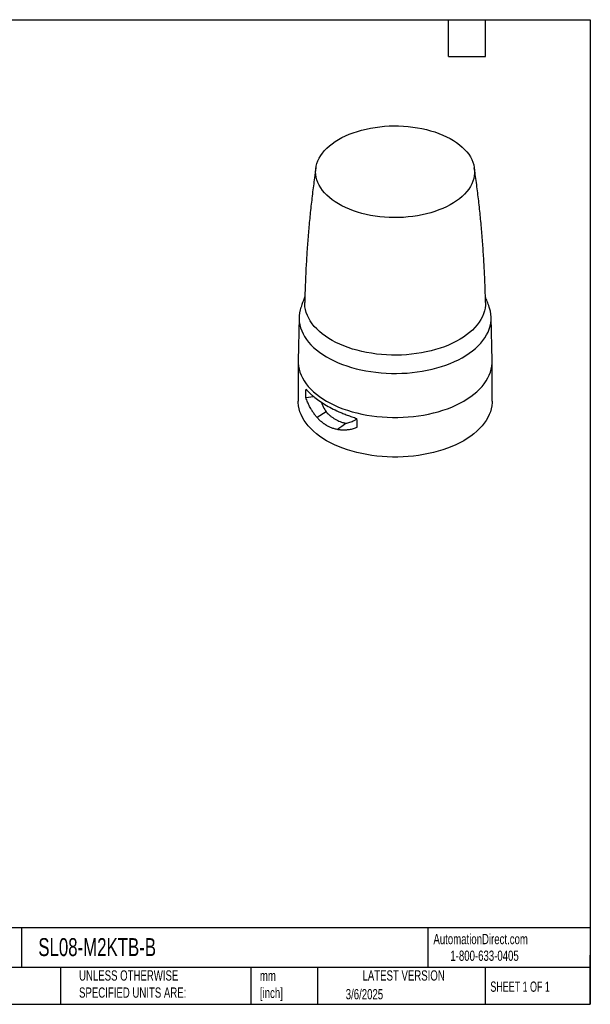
# Model space of a CAD drawing. Header units: millimetres. Extents: x 13 to 546, y 13 to 419.
# Tile 14 of 14: x 311 to 546, y 13 to 419. Entities that reach past the tile are written whole.
import ezdxf

# ---------------------------------------------------------------- set-up
doc = ezdxf.new("R2010")
doc.units = ezdxf.units.MM
doc.header["$LTSCALE"] = 2
doc.linetypes.add('SLD-Solid', pattern=[0])
doc.layers.add('TEXT', color=140, linetype='SLD-Solid', lineweight=25)
doc.styles.add('SLDTEXTSTYLE0', font='TXT', dxfattribs={"width": 0.7})
doc.styles.add('SLDTEXTSTYLE1', font='TXT', dxfattribs={"width": 0.65})

msp = doc.modelspace()

# ---------------------------------------------------------------- linework, layer by layer
for p, q in [((425.985, 296.239), (425.601, 278.278)), ((505.595, 278.278), (505.211, 296.239)), ((425.598, 277.993), (425.598, 261.662)), ((505.598, 261.662), (505.598, 277.993)), ((428.772, 263.1), (431.87, 263.64)), ((437.155, 257.179), (433.427, 254.894))]:
    msp.add_line(p, q)
at = {"flags": 128}
for points in [[(465.087, 375.277), (467.049, 375.261), (469.006, 375.177), (470.951, 375.026), (472.876, 374.807), (474.776, 374.523), (476.642, 374.174), (478.469, 373.761), (480.251, 373.285), (481.979, 372.749), (483.649, 372.154), (485.254, 371.503), (486.789, 370.797), (488.248, 370.039), (489.626, 369.233), (490.919, 368.38), (492.12, 367.485), (493.226, 366.549), (494.234, 365.577), (495.139, 364.572), (495.938, 363.537), (496.629, 362.477), (497.208, 361.395), (497.675, 360.294), (498.026, 359.18), (498.262, 358.055), (498.381, 356.924), (498.382, 355.792), (498.266, 354.661), (498.033, 353.536), (497.684, 352.421), (497.22, 351.321), (496.642, 350.238), (495.954, 349.177), (495.157, 348.142), (494.254, 347.136), (493.249, 346.163), (492.144, 345.227), (490.945, 344.33), (489.655, 343.477), (488.279, 342.669), (486.821, 341.911), (485.288, 341.204), (483.684, 340.551), (482.015, 339.955), (480.288, 339.418), (478.508, 338.941), (476.682, 338.526), (474.816, 338.175), (472.917, 337.89), (470.992, 337.67), (469.047, 337.517), (467.091, 337.432), (465.129, 337.414), (463.168, 337.464), (461.217, 337.582), (459.281, 337.767), (457.367, 338.018), (455.483, 338.335), (453.636, 338.717), (451.831, 339.161), (450.075, 339.667), (448.375, 340.233), (446.737, 340.857), (445.166, 341.536), (443.668, 342.267), (442.249, 343.05), (440.913, 343.88), (439.666, 344.754), (438.512, 345.67), (437.454, 346.625), (436.498, 347.614), (435.645, 348.634), (434.9, 349.682), (434.264, 350.754), (433.741, 351.845), (433.332, 352.953), (433.038, 354.073), (432.861, 355.202), (432.801, 356.334), (432.858, 357.466), (433.033, 358.595), (433.324, 359.715), (433.731, 360.823), (434.252, 361.915), (434.885, 362.987), (435.628, 364.036), (436.478, 365.057), (437.433, 366.047), (438.488, 367.002), (439.641, 367.919), (440.886, 368.794), (442.22, 369.625), (443.637, 370.408), (445.133, 371.141), (446.703, 371.821), (448.34, 372.446), (450.038, 373.013), (451.793, 373.52), (453.597, 373.966), (455.444, 374.349), (457.327, 374.667), (459.24, 374.92), (461.175, 375.107), (463.127, 375.226), (465.087, 375.277)], [(502.877, 302.413), (502.849, 301.293), (502.706, 300.089), (502.446, 298.891), (502.07, 297.704), (501.58, 296.53), (500.976, 295.374), (500.26, 294.24), (499.436, 293.13), (498.505, 292.049), (497.471, 291), (496.337, 289.986), (495.105, 289.01), (493.781, 288.076), (492.368, 287.186), (490.871, 286.343), (489.295, 285.55), (487.644, 284.809), (485.923, 284.122), (484.139, 283.493), (482.296, 282.922), (480.401, 282.412), (478.459, 281.964), (476.477, 281.579), (474.46, 281.26), (472.416, 281.006), (470.35, 280.818), (468.269, 280.698), (466.18, 280.645), (464.089, 280.66), (462.003, 280.743), (459.928, 280.893), (457.87, 281.11), (455.838, 281.394), (453.835, 281.742), (451.87, 282.155), (449.948, 282.631), (448.076, 283.168), (446.258, 283.765), (444.502, 284.42), (442.811, 285.131), (441.193, 285.895), (439.651, 286.711), (438.191, 287.575), (436.817, 288.485), (435.533, 289.438), (434.344, 290.432), (433.254, 291.462), (432.265, 292.526), (431.382, 293.62), (430.605, 294.741), (429.939, 295.885), (429.385, 297.049), (428.946, 298.229), (428.621, 299.422), (428.413, 300.623), (428.321, 301.829), (428.319, 302.413)], [(426.767, 300.485), (426.409, 299.304), (426.153, 298.074), (426.012, 296.838), (425.987, 295.6), (426.079, 294.362), (426.286, 293.13), (426.609, 291.905), (427.046, 290.693), (427.596, 289.495), (428.258, 288.317), (429.029, 287.161), (429.908, 286.031), (430.891, 284.93), (431.976, 283.862), (433.159, 282.829), (434.438, 281.834), (435.808, 280.881), (437.266, 279.972), (438.806, 279.11), (440.426, 278.297), (442.119, 277.536), (443.881, 276.83), (445.706, 276.179), (447.59, 275.586), (449.527, 275.053), (451.511, 274.582), (453.536, 274.173), (455.597, 273.828), (457.687, 273.548), (459.8, 273.333), (461.93, 273.185), (464.071, 273.104), (466.216, 273.09), (468.36, 273.142), (470.495, 273.262), (472.617, 273.449), (474.717, 273.701), (476.791, 274.018), (478.832, 274.4), (480.834, 274.846), (482.791, 275.353), (484.699, 275.92), (486.55, 276.547), (488.339, 277.23), (490.062, 277.968), (491.713, 278.759), (493.288, 279.601), (494.781, 280.49), (496.189, 281.425), (497.507, 282.402), (498.731, 283.419), (499.858, 284.473), (500.885, 285.561), (501.808, 286.679), (502.625, 287.824), (503.333, 288.993), (503.931, 290.183), (504.416, 291.389), (504.788, 292.609), (505.044, 293.839), (505.185, 295.075), (505.21, 296.313), (505.118, 297.551), (504.911, 298.784), (504.588, 300.008), (504.43, 300.484)], [(425.601, 278.278), (425.613, 277.367), (425.73, 276.119), (425.965, 274.875), (426.315, 273.641), (426.781, 272.42), (427.36, 271.215), (428.052, 270.03), (428.854, 268.868), (429.764, 267.733), (430.778, 266.628), (431.895, 265.556), (433.111, 264.521), (434.422, 263.526), (435.824, 262.572), (437.314, 261.665), (438.887, 260.805), (440.538, 259.995), (442.263, 259.238), (444.056, 258.536), (445.912, 257.891), (447.826, 257.306), (449.792, 256.781), (451.805, 256.318), (453.858, 255.918), (455.945, 255.584), (458.061, 255.315), (460.198, 255.113), (462.352, 254.977), (464.515, 254.91), (466.682, 254.91), (468.845, 254.977), (470.998, 255.113), (473.136, 255.315), (475.252, 255.584), (477.339, 255.918), (479.392, 256.318), (481.405, 256.781), (483.371, 257.306), (485.285, 257.891), (487.141, 258.536), (488.934, 259.238), (490.659, 259.995), (492.31, 260.805), (493.883, 261.665), (495.373, 262.572), (496.775, 263.526), (498.086, 264.521), (499.302, 265.556), (500.419, 266.628), (501.433, 267.733), (502.343, 268.868), (503.145, 270.03), (503.837, 271.215), (504.416, 272.42), (504.882, 273.641), (505.232, 274.875), (505.466, 276.119), (505.584, 277.367), (505.595, 278.278)], [(493.883, 245.334), (492.31, 244.474), (490.659, 243.664), (488.934, 242.907), (487.141, 242.205), (485.285, 241.561), (483.371, 240.975), (481.405, 240.45), (479.392, 239.987), (477.339, 239.588), (475.252, 239.253), (473.136, 238.984), (470.998, 238.782), (468.845, 238.647), (466.682, 238.579), (464.515, 238.579), (462.352, 238.647), (460.198, 238.782), (458.061, 238.984), (455.945, 239.253), (453.858, 239.588), (451.805, 239.987), (449.792, 240.45), (447.826, 240.975), (445.912, 241.561), (444.056, 242.205), (442.263, 242.907), (440.538, 243.664), (438.887, 244.474), (437.314, 245.334), (435.824, 246.242), (434.422, 247.195), (433.111, 248.19), (431.895, 249.226), (430.778, 250.297), (429.764, 251.402), (428.854, 252.537), (428.052, 253.699), (427.36, 254.884), (426.781, 256.089), (426.315, 257.31), (425.965, 258.545), (425.73, 259.788), (425.613, 261.037), (425.598, 261.662)], [(505.598, 261.662), (505.584, 261.037), (505.466, 259.788), (505.232, 258.545), (504.882, 257.31), (504.416, 256.089), (503.837, 254.884), (503.145, 253.699), (502.343, 252.537), (501.433, 251.402), (500.419, 250.297), (499.302, 249.226), (498.086, 248.19), (496.775, 247.195), (495.373, 246.242), (493.883, 245.334)], [(441.829, 250.043), (442.044, 250.202), (442.443, 250.496), (442.841, 250.789), (443.24, 251.083), (443.638, 251.377), (445.204, 252.531)]]:
    msp.add_lwpolyline(points, dxfattribs=at)
for points, knots in [([(432.931, 357.944), (432.731, 356.592), (432.203, 353.007), (431.459, 347.161), (430.688, 340.413), (430.024, 333.643), (429.462, 326.856), (429.003, 320.055), (428.653, 313.244), (428.425, 307.362), (428.357, 303.75), (428.332, 302.413)], [0, 0, 0, 0, 0.0738269, 0.1957369, 0.3177193, 0.4397591, 0.5618421, 0.6839545, 0.8060829, 0.9282142, 1, 1, 1, 1]), ([(502.869, 302.413), (502.83, 304.241), (502.741, 308.339), (502.478, 314.702), (502.105, 321.497), (501.626, 328.278), (501.044, 335.039), (500.362, 341.78), (499.573, 348.494), (498.875, 353.883), (498.404, 357.024), (498.266, 357.944)], [0, 0, 0, 0, 0.0981272, 0.2200774, 0.3419513, 0.4637363, 0.5854198, 0.7069888, 0.82843, 0.9497299, 1, 1, 1, 1]), ([(428.383, 304.827), (428.381, 304.821), (427.938, 303.747), (427.4, 302.303), (426.903, 300.847), (426.781, 300.492)], [0, 0, 0, 0, 0.0042294, 0.7572464, 1, 1, 1, 1]), ([(504.417, 300.491), (504.149, 301.261), (503.643, 302.713), (503.077, 304.136), (502.81, 304.804)], [0, 0, 0, 0, 0.5296372, 1, 1, 1, 1]), ([(428.772, 263.1), (428.772, 263.301), (428.773, 263.704), (428.779, 264.302), (428.788, 264.894), (428.802, 265.481), (428.819, 266.063), (428.834, 266.447), (428.841, 266.638)], [0, 0, 0, 0, 0.1665616, 0.3331257, 0.4997221, 0.6663802, 0.8331297, 1, 1, 1, 1]), ([(428.841, 266.638), (428.929, 266.535), (429.103, 266.328), (429.375, 266.021), (429.654, 265.717), (429.941, 265.416), (430.236, 265.119), (430.537, 264.825), (430.845, 264.534), (431.159, 264.247), (431.48, 263.963), (431.806, 263.682), (432.139, 263.405), (433.071, 262.651), (434.714, 261.447), (437.268, 259.856), (440.072, 258.354), (442.378, 257.289), (444.027, 256.598), (444.932, 256.234), (445.862, 255.877), (446.816, 255.527), (447.794, 255.184), (448.796, 254.849), (449.478, 254.635), (449.821, 254.527)], [0, 0, 0, 0, 0.0216221, 0.0431005, 0.0644353, 0.0856266, 0.1066745, 0.1275792, 0.1483408, 0.1689595, 0.1894355, 0.2097688, 0.2299597, 0.2500083, 0.3756834, 0.4999412, 0.623809, 0.7491198, 0.7837865, 0.8188431, 0.8542902, 0.8901288, 0.9263595, 0.962983, 1, 1, 1, 1]), ([(433.427, 254.894), (433.338, 254.995), (433.158, 255.198), (432.895, 255.511), (432.638, 255.831), (432.385, 256.159), (432.138, 256.494), (431.895, 256.837), (431.658, 257.187), (431.426, 257.544), (431.199, 257.909), (430.977, 258.281), (430.677, 258.805), (430.309, 259.491), (429.887, 260.354), (429.49, 261.243), (429.115, 262.158), (428.886, 262.785), (428.772, 263.1)], [0, 0, 0, 0, 0.0450692, 0.0901722, 0.1353234, 0.1805366, 0.2258261, 0.2712058, 0.3166896, 0.3622912, 0.4080245, 0.453903, 0.4999401, 0.5990707, 0.6985136, 0.7983982, 0.8988519, 1, 1, 1, 1]), ([(435.136, 261.215), (435.406, 260.572), (435.995, 259.166), (436.746, 257.878), (437.155, 257.179)], [0, 0, 0, 0, 0.4570955, 1, 1, 1, 1]), ([(437.155, 257.179), (437.229, 257.098), (437.379, 256.936), (437.611, 256.699), (437.852, 256.464), (438.102, 256.232), (438.361, 256.003), (438.628, 255.776), (439.113, 255.385), (439.842, 254.853), (440.844, 254.227), (441.889, 253.671), (442.794, 253.271), (443.533, 252.993), (444.1, 252.809), (444.655, 252.652), (445.023, 252.571), (445.204, 252.531)], [0, 0, 0, 0, 0.0338011, 0.0682235, 0.1032788, 0.1389776, 0.1753304, 0.2123469, 0.2500363, 0.3728627, 0.5002183, 0.6274977, 0.7502664, 0.8157653, 0.8791845, 0.9405767, 1, 1, 1, 1]), ([(433.427, 254.894), (433.523, 254.789), (433.713, 254.58), (434.004, 254.279), (434.296, 253.989), (434.591, 253.711), (434.888, 253.445), (435.186, 253.19), (435.487, 252.945), (435.79, 252.712), (436.093, 252.489), (436.398, 252.276), (436.704, 252.074), (437.009, 251.882), (437.414, 251.642), (437.924, 251.364), (438.546, 251.063), (439.18, 250.792), (439.827, 250.554), (440.484, 250.349), (441.151, 250.175), (441.602, 250.087), (441.829, 250.043)], [0, 0, 0, 0, 0.0410081, 0.0815213, 0.1215678, 0.1611748, 0.2003686, 0.2391744, 0.2776144, 0.3156912, 0.353397, 0.3907246, 0.4276669, 0.4642176, 0.5003707, 0.5709721, 0.6419016, 0.7130698, 0.7843883, 0.855882, 0.9277009, 1, 1, 1, 1]), ([(445.204, 252.531), (445.793, 252.662), (446.975, 252.925), (448.521, 253.569), (449.447, 254.119), (449.829, 254.346)], [0, 0, 0, 0, 0.3683962, 0.73968487, 1, 1, 1, 1]), ([(441.829, 250.043), (441.95, 250.022), (442.206, 249.978), (442.614, 249.922), (443.065, 249.873), (443.56, 249.837), (444.097, 249.815), (444.676, 249.815), (445.296, 249.839), (445.996, 249.895), (446.762, 249.995), (447.577, 250.146), (448.387, 250.339), (449.191, 250.571), (449.72, 250.76), (449.985, 250.854)], [0, 0, 0, 0, 0.0446585, 0.0944982, 0.1495064, 0.2096387, 0.2748111, 0.3449428, 0.4200005, 0.4999494, 0.5996483, 0.6993111, 0.7991662, 0.8993683, 1, 1, 1, 1])]:
    msp.add_open_spline(points, degree=3, knots=knots)
msp.add_open_spline([(449.985, 250.854), (449.985, 252.067), (449.93, 253.291), (449.821, 254.527)], degree=3)
at = {"layer": 'TEXT'}
for p, q in [((12.7, 419.1), (546.1, 419.1)), ((487.68, 403.86), (487.68, 419.1)), ((502.92, 403.86), (502.92, 419.1)), ((546.1, 419.1), (546.1, 12.7)), ((487.68, 403.86), (502.92, 403.86)), ((546.1, 44.252), (12.7, 44.252)), ((311.518, 44.252), (311.518, 27.94)), ((479.151, 44.252), (479.151, 27.94)), ((546.1, 12.7), (546.1, 33.02)), ((546.1, 27.94), (12.7, 27.94)), ((327.56, 27.94), (327.56, 12.7)), ((406.049, 27.94), (406.049, 12.7)), ((433.624, 27.94), (433.624, 12.7)), ((502.697, 27.94), (502.697, 12.7)), ((12.7, 12.7), (546.1, 12.7))]:
    msp.add_line(p, q, dxfattribs=at)

# ---------------------------------------------------------------- texts
for s, insert, char_height, attachment_point, style in [('AutomationDirect.com', (481.39, 41.753), 4.23333, 1, 'SLDTEXTSTYLE0'), ('SL08-M2KTB-B', (318.415, 40.013), 7.40833, 1, 'SLDTEXTSTYLE0'), ('1-800-633-0405', (488.383, 34.874), 4.23333, 1, 'SLDTEXTSTYLE0'), ('UNLESS OTHERWISE ^JSPECIFIED UNITS ARE:', (335.216, 26.721), 4.23333, 1, 'SLDTEXTSTYLE0'), ('mm^J[inch]', (409.814, 26.594), 4.2333, 1, 'SLDTEXTSTYLE0'), ('LATEST VERSION', (469.104, 26.728), 4.23333, 2, 'SLDTEXTSTYLE0'), ('SHEET 1 OF 1', (504.883, 22.103), 4.23333, 1, 'SLDTEXTSTYLE1'), ('3/6/2025', (445.226, 18.994), 4.2333, 1, 'SLDTEXTSTYLE0')]:
    msp.add_mtext(s, dxfattribs=dict(at, insert=insert, char_height=char_height, attachment_point=attachment_point, style=style))

doc.saveas('drawing.dxf')
